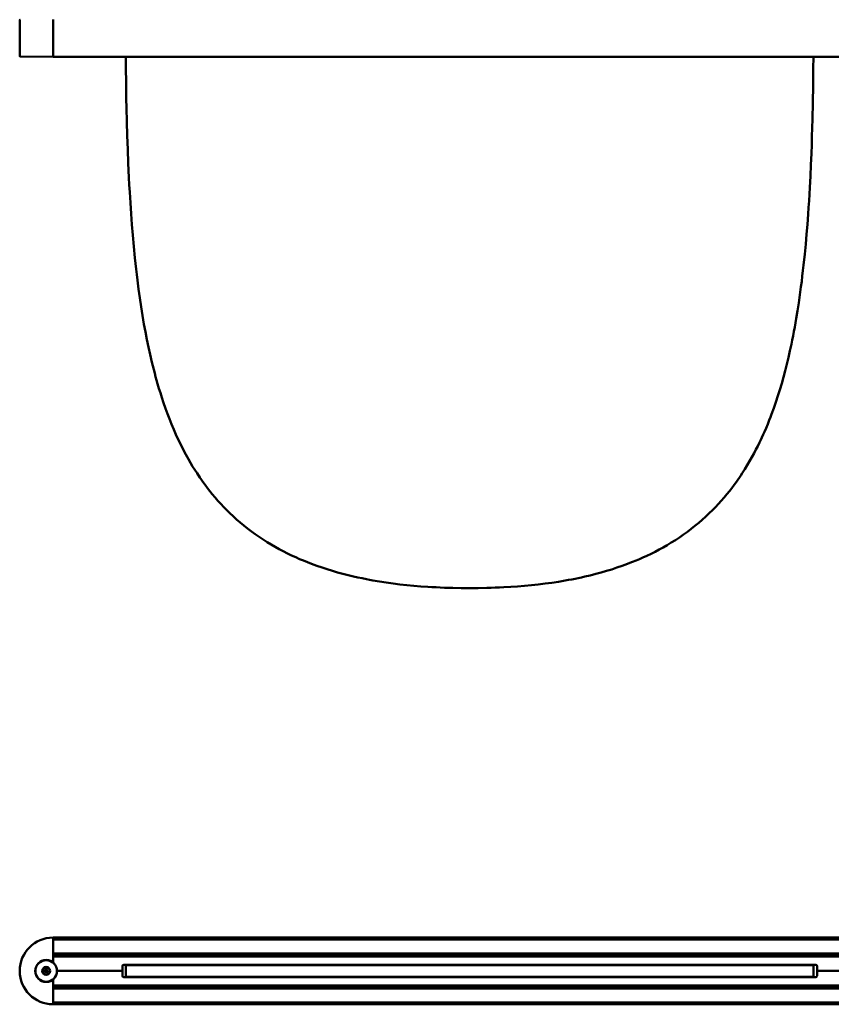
# Model space of a CAD drawing. Header units: millimetres. Extents: x 769 to 2336, y 1112 to 2601.
# Tile 1 of 7: x 769 to 1359, y 1117 to 1833. Entities that reach past the tile are written whole.
import ezdxf

# ---------------------------------------------------------------- set-up
doc = ezdxf.new("R2010")
doc.units = ezdxf.units.MM
doc.header["$LTSCALE"] = 10
doc.layers.add('Visibile (ISO)', color=7, linetype='Continuous', lineweight=50)

msp = doc.modelspace()

# ---------------------------------------------------------------- linework, layer by layer
at = {"layer": 'Visibile (ISO)'}
for p, q in [((768.68, 1833.25), (768.68, 1806.97)), ((792.93, 1806.71), (792.93, 1833.51)), ((792.93, 1833.46), (792.93, 1806.76)), ((792.93, 1806.51), (768.93, 1806.72)), ((792.93, 1806.71), (792.93, 1806.51)), ((1802.93, 1806.51), (792.93, 1806.51)), ((845.86, 1806.51), (845.93, 1796.47)), ((1345.72, 1797.81), (1345.78, 1806.51)), ((1345.58, 1785.55), (1345.72, 1797.81)), ((845.93, 1796.47), (846, 1789.5)), ((846, 1789.5), (846.1, 1782.55)), ((1345.38, 1773.34), (1345.58, 1785.55)), ((846.1, 1782.55), (846.21, 1775.95)), ((846.21, 1775.95), (846.34, 1769.37)), ((846.34, 1769.37), (846.58, 1759.27)), ((1345.11, 1761.18), (1345.38, 1773.34)), ((846.58, 1759.27), (846.86, 1749.21)), ((1344.75, 1748.57), (1344.94, 1754.87)), ((1344.94, 1754.87), (1345.11, 1761.18)), ((846.86, 1749.21), (847.21, 1739.2)), ((1344.54, 1742.38), (1344.75, 1748.57)), ((1344.32, 1736.21), (1344.54, 1742.38)), ((847.21, 1739.2), (847.61, 1729.22)), ((1343.97, 1727.94), (1344.32, 1736.21)), ((847.61, 1729.22), (848.1, 1718.63)), ((1343.59, 1719.7), (1343.97, 1727.94)), ((848.1, 1718.63), (848.38, 1713.35)), ((1343.16, 1711.5), (1343.59, 1719.7)), ((848.38, 1713.35), (848.67, 1708.08)), ((1342.58, 1701.69), (1343.16, 1711.5)), ((848.67, 1708.08), (849.15, 1700.22)), ((849.15, 1700.22), (849.68, 1692.38)), ((1342.26, 1696.81), (1342.58, 1701.69)), ((849.68, 1692.38), (850.26, 1684.57)), ((1341.39, 1684.66), (1341.93, 1691.94)), ((1341.93, 1691.94), (1342.26, 1696.81)), ((850.26, 1684.57), (850.89, 1676.81)), ((1340.8, 1677.41), (1341.39, 1684.66)), ((850.89, 1676.81), (851.63, 1668.55)), ((1340.16, 1670.19), (1340.8, 1677.41)), ((851.63, 1668.55), (852.44, 1660.33)), ((1339.47, 1663.01), (1340.16, 1670.19)), ((1338.64, 1655.06), (1339.47, 1663.01)), ((852.44, 1660.33), (852.87, 1656.22)), ((852.87, 1656.22), (853.33, 1652.11)), ((1338.19, 1651.06), (1338.64, 1655.06)), ((853.33, 1652.11), (853.8, 1648.07)), ((853.8, 1648.07), (854.29, 1644.04)), ((1337.25, 1643.19), (1337.72, 1647.06)), ((1337.72, 1647.06), (1338.19, 1651.06)), ((854.29, 1644.04), (855.12, 1637.58)), ((1336.75, 1639.32), (1337.25, 1643.19)), ((855.12, 1637.58), (856.01, 1631.16)), ((1335.12, 1627.65), (1335.96, 1633.47)), ((1335.96, 1633.47), (1336.75, 1639.32)), ((856.01, 1631.16), (856.96, 1624.77)), ((1334.23, 1621.86), (1335.12, 1627.65)), ((856.96, 1624.77), (857.97, 1618.42)), ((857.97, 1618.42), (859.05, 1612.11)), ((1333.28, 1616.11), (1334.23, 1621.86)), ((859.05, 1612.11), (860.07, 1606.52)), ((1332.19, 1609.88), (1333.28, 1616.11)), ((860.07, 1606.52), (861.16, 1600.96)), ((1331, 1603.55), (1331.6, 1606.71)), ((1331.6, 1606.71), (1332.19, 1609.88)), ((861.16, 1600.96), (862.3, 1595.44)), ((1328.74, 1592.66), (1329.78, 1597.54)), ((1329.78, 1597.54), (1330.4, 1600.54)), ((1330.4, 1600.54), (1331, 1603.55)), ((862.3, 1595.44), (863.51, 1589.96)), ((863.51, 1589.96), (864.78, 1584.52)), ((1327.64, 1587.81), (1328.74, 1592.66)), ((864.78, 1584.52), (865.45, 1581.78)), ((1325.28, 1578.21), (1326.49, 1582.99)), ((1326.49, 1582.99), (1327.64, 1587.81)), ((865.45, 1581.78), (866.14, 1579.04)), ((866.14, 1579.04), (866.83, 1576.4)), ((866.83, 1576.4), (867.54, 1573.78)), ((1324.02, 1573.46), (1325.28, 1578.21)), ((867.54, 1573.78), (868.24, 1571.24)), ((868.24, 1571.24), (868.96, 1568.71)), ((868.96, 1568.71), (869.95, 1565.35)), ((1321.39, 1564.34), (1322.73, 1568.88)), ((1322.73, 1568.88), (1324.02, 1573.46)), ((869.95, 1565.35), (870.97, 1562.02)), ((870.97, 1562.02), (872.02, 1558.7)), ((1319.98, 1559.83), (1321.39, 1564.34)), ((872.02, 1558.7), (873.33, 1554.76)), ((873.33, 1554.76), (874.69, 1550.84)), ((1316.98, 1550.95), (1318.51, 1555.37)), ((1318.51, 1555.37), (1319.98, 1559.83)), ((874.69, 1550.84), (876.11, 1546.97)), ((876.11, 1546.97), (877.57, 1543.12)), ((1315.39, 1546.57), (1316.98, 1550.95)), ((877.57, 1543.12), (879.09, 1539.32)), ((1312.57, 1539.38), (1313.72, 1542.24)), ((1313.72, 1542.24), (1314.56, 1544.4)), ((1314.56, 1544.4), (1315.39, 1546.57)), ((879.09, 1539.32), (880.67, 1535.55)), ((880.67, 1535.55), (882.31, 1531.82)), ((1309.29, 1531.74), (1310.18, 1533.73)), ((1310.18, 1533.73), (1311.39, 1536.55)), ((1311.39, 1536.55), (1312.57, 1539.38)), ((882.31, 1531.82), (884, 1528.13)), ((884, 1528.13), (885.76, 1524.49)), ((1305.31, 1523.34), (1306.58, 1525.91)), ((1306.58, 1525.91), (1307.49, 1527.83)), ((1307.49, 1527.83), (1308.39, 1529.76)), ((1308.39, 1529.76), (1309.29, 1531.74)), ((885.76, 1524.49), (887.57, 1520.89)), ((887.57, 1520.89), (889.45, 1517.34)), ((1301.07, 1515.29), (1302.7, 1518.28)), ((1302.7, 1518.28), (1304.02, 1520.8)), ((1304.02, 1520.8), (1305.31, 1523.34)), ((889.45, 1517.34), (890.41, 1515.58)), ((890.41, 1515.58), (891.39, 1513.83)), ((891.39, 1513.83), (892.89, 1511.24)), ((892.89, 1511.24), (894.43, 1508.67)), ((1297.66, 1509.42), (1299.39, 1512.34)), ((1299.39, 1512.34), (1301.07, 1515.29)), ((894.43, 1508.67), (896, 1506.13)), ((896, 1506.13), (897.61, 1503.62)), ((1293.02, 1502.09), (1294.07, 1503.69)), ((1294.07, 1503.69), (1295.89, 1506.53)), ((1295.89, 1506.53), (1297.66, 1509.42)), ((897.61, 1503.62), (899.71, 1500.48)), ((899.71, 1500.48), (900.78, 1498.93)), ((900.78, 1498.93), (901.87, 1497.4)), ((901.87, 1497.4), (903.53, 1495.12)), ((1288.12, 1495.13), (1289.79, 1497.43)), ((1289.79, 1497.43), (1290.88, 1498.96)), ((1290.88, 1498.96), (1291.95, 1500.51)), ((1291.95, 1500.51), (1293.02, 1502.09)), ((903.53, 1495.12), (905.22, 1492.87)), ((905.22, 1492.87), (906.95, 1490.65)), ((906.95, 1490.65), (908.72, 1488.46)), ((1282.9, 1488.43), (1284.68, 1490.63)), ((1284.68, 1490.63), (1286.42, 1492.87)), ((1286.42, 1492.87), (1288.12, 1495.13)), ((908.72, 1488.46), (910.72, 1486.06)), ((910.72, 1486.06), (912.77, 1483.7)), ((912.77, 1483.7), (914.87, 1481.38)), ((1276.71, 1481.31), (1278.81, 1483.64)), ((1278.81, 1483.64), (1280.88, 1486.02)), ((1280.88, 1486.02), (1282.9, 1488.43)), ((914.87, 1481.38), (917.01, 1479.1)), ((917.01, 1479.1), (919.19, 1476.87)), ((919.19, 1476.87), (921.42, 1474.67)), ((1270.1, 1474.56), (1272.35, 1476.77)), ((1272.35, 1476.77), (1274.55, 1479.02)), ((1274.55, 1479.02), (1276.71, 1481.31)), ((921.42, 1474.67), (923.9, 1472.33)), ((923.9, 1472.33), (926.44, 1470.03)), ((926.44, 1470.03), (929.03, 1467.79)), ((1262.36, 1467.58), (1265, 1469.85)), ((1265, 1469.85), (1267.58, 1472.18)), ((1267.58, 1472.18), (1270.1, 1474.56)), ((929.03, 1467.79), (931.67, 1465.59)), ((931.67, 1465.59), (934.36, 1463.45)), ((934.36, 1463.45), (937.11, 1461.37)), ((937.11, 1461.37), (939.91, 1459.33)), ((1251.29, 1459.02), (1254.14, 1461.08)), ((1254.14, 1461.08), (1256.93, 1463.19)), ((1256.93, 1463.19), (1259.68, 1465.36)), ((1259.68, 1465.36), (1262.36, 1467.58)), ((939.91, 1459.33), (942.76, 1457.36)), ((942.76, 1457.36), (945.66, 1455.43)), ((945.66, 1455.43), (948.6, 1453.56)), ((948.6, 1453.56), (951.6, 1451.75)), ((1242.44, 1453.19), (1245.44, 1455.08)), ((1245.44, 1455.08), (1248.39, 1457.02)), ((1248.39, 1457.02), (1251.29, 1459.02)), ((951.6, 1451.75), (954.47, 1450.08)), ((954.47, 1450.08), (957.38, 1448.47)), ((957.38, 1448.47), (960.34, 1446.91)), ((960.34, 1446.91), (963.33, 1445.39)), ((1227.78, 1445.13), (1230.74, 1446.62)), ((1230.74, 1446.62), (1233.66, 1448.15)), ((1233.66, 1448.15), (1236.54, 1449.73)), ((1236.54, 1449.73), (1239.38, 1451.36)), ((1239.38, 1451.36), (1242.44, 1453.19)), ((963.33, 1445.39), (966.36, 1443.93)), ((966.36, 1443.93), (969.44, 1442.51)), ((969.44, 1442.51), (972.23, 1441.28)), ((972.23, 1441.28), (975.06, 1440.08)), ((975.06, 1440.08), (977.92, 1438.93)), ((1214.3, 1439.16), (1216.81, 1440.18)), ((1216.81, 1440.18), (1219.28, 1441.23)), ((1219.28, 1441.23), (1221.74, 1442.31)), ((1221.74, 1442.31), (1224.78, 1443.7)), ((1224.78, 1443.7), (1227.78, 1445.13)), ((977.92, 1438.93), (980.8, 1437.81)), ((980.8, 1437.81), (982.74, 1437.09)), ((982.74, 1437.09), (984.69, 1436.38)), ((984.69, 1436.38), (988.63, 1435.02)), ((988.63, 1435.02), (992.32, 1433.82)), ((992.32, 1433.82), (996.05, 1432.67)), ((996.05, 1432.67), (999.81, 1431.58)), ((1191.4, 1431.46), (1195.28, 1432.58)), ((1195.28, 1432.58), (1199.11, 1433.75)), ((1199.11, 1433.75), (1202.91, 1434.99)), ((1202.91, 1434.99), (1206.66, 1436.28)), ((1206.66, 1436.28), (1210.51, 1437.69)), ((1210.51, 1437.69), (1212.41, 1438.41)), ((1212.41, 1438.41), (1214.3, 1439.16)), ((999.81, 1431.58), (1003.61, 1430.55)), ((1003.61, 1430.55), (1007.45, 1429.57)), ((1007.45, 1429.57), (1011.32, 1428.65)), ((1011.32, 1428.65), (1014.44, 1427.94)), ((1014.44, 1427.94), (1017.58, 1427.28)), ((1017.58, 1427.28), (1020.74, 1426.64)), ((1020.74, 1426.64), (1023.12, 1426.19)), ((1023.12, 1426.19), (1025.52, 1425.75)), ((1025.52, 1425.75), (1030.33, 1424.93)), ((1030.33, 1424.93), (1035.24, 1424.17)), ((1160.48, 1424.8), (1165.31, 1425.61)), ((1165.31, 1425.61), (1167.71, 1426.04)), ((1167.71, 1426.04), (1170.1, 1426.49)), ((1170.1, 1426.49), (1172.48, 1426.95)), ((1172.48, 1426.95), (1174.84, 1427.44)), ((1174.84, 1427.44), (1177.2, 1427.94)), ((1177.2, 1427.94), (1179.54, 1428.47)), ((1179.54, 1428.47), (1183.53, 1429.41)), ((1183.53, 1429.41), (1187.48, 1430.41)), ((1187.48, 1430.41), (1191.4, 1431.46)), ((1035.24, 1424.17), (1040.19, 1423.48)), ((1040.19, 1423.48), (1045.18, 1422.86)), ((1045.18, 1422.86), (1050.2, 1422.31)), ((1050.2, 1422.31), (1055.26, 1421.83)), ((1055.26, 1421.83), (1060.34, 1421.41)), ((1060.34, 1421.41), (1065.46, 1421.05)), ((1065.46, 1421.05), (1068.44, 1420.87)), ((1068.44, 1420.87), (1071.43, 1420.71)), ((1071.43, 1420.71), (1074.46, 1420.56)), ((1074.46, 1420.56), (1077.5, 1420.44)), ((1077.5, 1420.44), (1083.58, 1420.26)), ((1083.58, 1420.26), (1089.68, 1420.15)), ((1089.68, 1420.15), (1095.82, 1420.11)), ((1095.82, 1420.11), (1102.06, 1420.15)), ((1102.06, 1420.15), (1108.27, 1420.26)), ((1108.27, 1420.26), (1111.39, 1420.35)), ((1111.39, 1420.35), (1114.49, 1420.45)), ((1114.49, 1420.45), (1117.55, 1420.58)), ((1117.55, 1420.58), (1120.6, 1420.72)), ((1120.6, 1420.72), (1125.69, 1421.01)), ((1125.69, 1421.01), (1130.75, 1421.36)), ((1130.75, 1421.36), (1135.79, 1421.78)), ((1135.79, 1421.78), (1140.79, 1422.25)), ((1140.79, 1422.25), (1145.77, 1422.79)), ((1145.77, 1422.79), (1150.71, 1423.39)), ((1150.71, 1423.39), (1155.61, 1424.06)), ((1155.61, 1424.06), (1160.48, 1424.8)), ((792.93, 1165.95), (792.93, 1165.75)), ((792.93, 1165.95), (1533.43, 1165.95)), ((792.93, 1165.75), (792.93, 1164.76)), ((792.93, 1147.95), (792.93, 1165.7)), ((1533.43, 1164.56), (792.93, 1164.56)), ((792.93, 1154.35), (1533.43, 1154.35)), ((792.93, 1154.15), (792.93, 1152.89)), ((1533.43, 1152.69), (792.93, 1152.69)), ((802.73, 1152.37), (792.93, 1152.45)), ((793.93, 1152.21), (1533.43, 1152.21)), ((980.82, 1146.15), (844.09, 1146.15)), ((1347.43, 1146.21), (844.43, 1146.21)), ((845.91, 1145.95), (845.84, 1145.95)), ((845.84, 1145.95), (845.84, 1145.95)), ((845.84, 1145.95), (845.84, 1137.45)), ((846.05, 1145.95), (845.91, 1145.95)), ((846.26, 1145.95), (846.05, 1145.95)), ((846.53, 1145.95), (846.26, 1145.95)), ((846.69, 1145.95), (846.53, 1145.95)), ((846.88, 1145.95), (846.69, 1145.95)), ((847.09, 1145.95), (846.88, 1145.95)), ((847.32, 1145.95), (847.09, 1145.95)), ((847.66, 1145.95), (847.32, 1145.95)), ((848.05, 1145.95), (847.66, 1145.95)), ((848.48, 1145.95), (848.05, 1145.95)), ((849.06, 1145.95), (848.48, 1145.95)), ((849.37, 1145.95), (849.06, 1145.95)), ((849.71, 1145.95), (849.37, 1145.95)), ((850.25, 1145.95), (849.71, 1145.95)), ((850.84, 1145.95), (850.25, 1145.95)), ((851.47, 1145.95), (850.84, 1145.95)), ((852.16, 1145.95), (851.47, 1145.95)), ((853, 1145.95), (852.16, 1145.95)), ((853.45, 1145.95), (853, 1145.95)), ((853.91, 1145.95), (853.45, 1145.95)), ((854.39, 1145.95), (853.91, 1145.95)), ((854.89, 1145.95), (854.39, 1145.95)), ((855.68, 1145.95), (854.89, 1145.95)), ((856.52, 1145.95), (855.68, 1145.95)), ((857.41, 1145.95), (856.52, 1145.95)), ((858.36, 1145.95), (857.41, 1145.95)), ((859.45, 1145.95), (858.36, 1145.95)), ((860.04, 1145.95), (859.45, 1145.95)), ((860.64, 1145.95), (860.04, 1145.95)), ((861.24, 1145.95), (860.64, 1145.95)), ((861.85, 1145.95), (861.24, 1145.95)), ((862.9, 1145.95), (861.85, 1145.95)), ((864, 1145.95), (862.9, 1145.95)), ((865.15, 1145.95), (864, 1145.95)), ((866.36, 1145.95), (865.15, 1145.95)), ((867.62, 1145.95), (866.36, 1145.95)), ((868.91, 1145.95), (867.62, 1145.95)), ((870.25, 1145.95), (868.91, 1145.95)), ((871.65, 1145.95), (870.25, 1145.95)), ((873.12, 1145.95), (871.65, 1145.95)), ((874.65, 1145.95), (873.12, 1145.95)), ((876.25, 1145.95), (874.65, 1145.95)), ((877.07, 1145.95), (876.25, 1145.95)), ((877.91, 1145.95), (877.07, 1145.95)), ((879.06, 1145.95), (877.91, 1145.95)), ((880.24, 1145.95), (879.06, 1145.95)), ((881.46, 1145.95), (880.24, 1145.95)), ((882.34, 1145.95), (881.46, 1145.95)), ((883.24, 1145.95), (882.34, 1145.95)), ((884.14, 1145.95), (883.24, 1145.95)), ((885.06, 1145.95), (884.14, 1145.95)), ((886.32, 1145.95), (885.06, 1145.95)), ((887.61, 1145.95), (886.32, 1145.95)), ((888.94, 1145.95), (887.61, 1145.95)), ((890.57, 1145.95), (888.94, 1145.95)), ((892.25, 1145.95), (890.57, 1145.95)), ((893.97, 1145.95), (892.25, 1145.95)), ((895.74, 1145.95), (893.97, 1145.95)), ((897.57, 1145.95), (895.74, 1145.95)), ((898.62, 1145.95), (897.57, 1145.95)), ((899.69, 1145.95), (898.62, 1145.95)), ((900.76, 1145.95), (899.69, 1145.95)), ((901.84, 1145.95), (900.76, 1145.95)), ((903.51, 1145.95), (901.84, 1145.95)), ((905.22, 1145.95), (903.51, 1145.95)), ((906.96, 1145.95), (905.22, 1145.95)), ((908.74, 1145.95), (906.96, 1145.95)), ((910.76, 1145.95), (908.74, 1145.95)), ((912.82, 1145.95), (910.76, 1145.95)), ((914.93, 1145.95), (912.82, 1145.95)), ((917.09, 1145.95), (914.93, 1145.95)), ((919.29, 1145.95), (917.09, 1145.95)), ((921.53, 1145.95), (919.29, 1145.95)), ((924.06, 1145.95), (921.53, 1145.95)), ((926.64, 1145.95), (924.06, 1145.95)), ((929.27, 1145.95), (926.64, 1145.95)), ((931.96, 1145.95), (929.27, 1145.95)), ((934.7, 1145.95), (931.96, 1145.95)), ((937.5, 1145.95), (934.7, 1145.95)), ((940.35, 1145.95), (937.5, 1145.95)), ((943.25, 1145.95), (940.35, 1145.95)), ((946.2, 1145.95), (943.25, 1145.95)), ((949.2, 1145.95), (946.2, 1145.95)), ((952.25, 1145.95), (949.2, 1145.95)), ((955.09, 1145.95), (952.25, 1145.95)), ((957.97, 1145.95), (955.09, 1145.95)), ((960.9, 1145.95), (957.97, 1145.95)), ((959.32, 1152.45), (1034.79, 1152.45)), ((978.82, 1146.2), (959.32, 1146.2)), ((963.86, 1145.95), (960.9, 1145.95)), ((966.86, 1145.95), (963.86, 1145.95)), ((969.89, 1145.95), (966.86, 1145.95)), ((972.35, 1145.95), (969.89, 1145.95)), ((974.83, 1145.95), (972.35, 1145.95)), ((977.33, 1145.95), (974.83, 1145.95)), ((979.22, 1145.95), (977.33, 1145.95)), ((981.13, 1145.95), (979.22, 1145.95)), ((980.82, 1146.21), (980.82, 1145.95)), ((984.97, 1145.95), (981.13, 1145.95)), ((988.73, 1145.95), (984.97, 1145.95)), ((992.52, 1145.95), (988.73, 1145.95)), ((996.36, 1145.95), (992.52, 1145.95)), ((1000.24, 1145.95), (996.36, 1145.95)), ((1004.15, 1145.95), (1000.24, 1145.95)), ((1008.11, 1145.95), (1004.15, 1145.95)), ((1012.1, 1145.95), (1008.11, 1145.95)), ((1014.44, 1145.95), (1012.1, 1145.95)), ((1016.79, 1145.95), (1014.44, 1145.95)), ((1019.16, 1145.95), (1016.79, 1145.95)), ((1021.54, 1145.95), (1019.16, 1145.95)), ((1023.93, 1145.95), (1021.54, 1145.95)), ((1026.33, 1145.95), (1023.93, 1145.95)), ((1031.15, 1145.95), (1026.33, 1145.95)), ((1036.02, 1145.95), (1031.15, 1145.95)), ((1034.79, 1152.45), (1034.57, 1152.23)), ((1037.07, 1152.23), (1034.57, 1152.23)), ((1034.57, 1152.21), (1034.57, 1152.23)), ((1034.79, 1152.45), (1036.84, 1152.45)), ((1040.93, 1145.95), (1036.02, 1145.95)), ((1036.84, 1152.45), (1154.79, 1152.45)), ((1036.84, 1152.45), (1037.07, 1152.23)), ((1037.07, 1152.21), (1037.07, 1152.23)), ((1045.87, 1145.95), (1040.93, 1145.95)), ((1050.84, 1145.95), (1045.87, 1145.95)), ((1055.85, 1145.95), (1050.84, 1145.95)), ((1060.88, 1145.95), (1055.85, 1145.95)), ((1065.95, 1145.95), (1060.88, 1145.95)), ((1071.04, 1145.95), (1065.95, 1145.95)), ((1074.09, 1145.95), (1071.04, 1145.95)), ((1077.15, 1145.95), (1074.09, 1145.95)), ((1080.25, 1145.95), (1077.15, 1145.95)), ((1083.36, 1145.95), (1080.25, 1145.95)), ((1089.57, 1145.95), (1083.36, 1145.95)), ((1095.81, 1145.95), (1089.57, 1145.95)), ((1101.95, 1145.95), (1095.81, 1145.95)), ((1108.06, 1145.95), (1101.95, 1145.95)), ((1114.13, 1145.95), (1108.06, 1145.95)), ((1117.17, 1145.95), (1114.13, 1145.95)), ((1120.21, 1145.95), (1117.17, 1145.95)), ((1123.2, 1145.95), (1120.21, 1145.95)), ((1126.18, 1145.95), (1123.2, 1145.95)), ((1131.29, 1145.95), (1126.18, 1145.95)), ((1136.38, 1145.95), (1131.29, 1145.95)), ((1141.43, 1145.95), (1136.38, 1145.95)), ((1146.45, 1145.95), (1141.43, 1145.95)), ((1151.44, 1145.95), (1146.45, 1145.95)), ((1156.39, 1145.95), (1151.44, 1145.95)), ((1154.79, 1152.45), (1154.57, 1152.23)), ((1157.07, 1152.23), (1154.57, 1152.23)), ((1154.57, 1152.21), (1154.57, 1152.23)), ((1154.79, 1152.45), (1156.84, 1152.45)), ((1161.3, 1145.95), (1156.39, 1145.95)), ((1156.84, 1152.45), (1232.32, 1152.45)), ((1156.84, 1152.45), (1157.07, 1152.23)), ((1157.07, 1152.21), (1157.07, 1152.23)), ((1166.12, 1145.95), (1161.3, 1145.95)), ((1168.51, 1145.95), (1166.12, 1145.95)), ((1170.9, 1145.95), (1168.51, 1145.95)), ((1174.06, 1145.95), (1170.9, 1145.95)), ((1177.2, 1145.95), (1174.06, 1145.95)), ((1180.32, 1145.95), (1177.2, 1145.95)), ((1184.19, 1145.95), (1180.32, 1145.95)), ((1188.02, 1145.95), (1184.19, 1145.95)), ((1191.82, 1145.95), (1188.02, 1145.95)), ((1195.59, 1145.95), (1191.82, 1145.95)), ((1199.32, 1145.95), (1195.59, 1145.95)), ((1203.01, 1145.95), (1199.32, 1145.95)), ((1206.94, 1145.95), (1203.01, 1145.95)), ((1208.9, 1145.95), (1206.94, 1145.95)), ((1210.83, 1145.95), (1208.9, 1145.95)), ((1210.82, 1145.95), (1210.82, 1146.21)), ((1347.77, 1146.15), (1210.82, 1146.15)), ((1213.72, 1145.95), (1210.83, 1145.95)), ((1232.32, 1146.2), (1212.82, 1146.2)), ((1216.58, 1145.95), (1213.72, 1145.95)), ((1219.4, 1145.95), (1216.58, 1145.95)), ((1222.2, 1145.95), (1219.4, 1145.95)), ((1225.27, 1145.95), (1222.2, 1145.95)), ((1228.3, 1145.95), (1225.27, 1145.95)), ((1231.3, 1145.95), (1228.3, 1145.95)), ((1234.25, 1145.95), (1231.3, 1145.95)), ((1237.16, 1145.95), (1234.25, 1145.95)), ((1240.03, 1145.95), (1237.16, 1145.95)), ((1243.03, 1145.95), (1240.03, 1145.95)), ((1245.98, 1145.95), (1243.03, 1145.95)), ((1248.88, 1145.95), (1245.98, 1145.95)), ((1251.73, 1145.95), (1248.88, 1145.95)), ((1254.53, 1145.95), (1251.73, 1145.95)), ((1257.27, 1145.95), (1254.53, 1145.95)), ((1259.97, 1145.95), (1257.27, 1145.95)), ((1262.61, 1145.95), (1259.97, 1145.95)), ((1265.2, 1145.95), (1262.61, 1145.95)), ((1267.73, 1145.95), (1265.2, 1145.95)), ((1270.21, 1145.95), (1267.73, 1145.95)), ((1272.44, 1145.95), (1270.21, 1145.95)), ((1274.63, 1145.95), (1272.44, 1145.95)), ((1276.77, 1145.95), (1274.63, 1145.95)), ((1278.86, 1145.95), (1276.77, 1145.95)), ((1280.91, 1145.95), (1278.86, 1145.95)), ((1282.92, 1145.95), (1280.91, 1145.95)), ((1284.68, 1145.95), (1282.92, 1145.95)), ((1286.41, 1145.95), (1284.68, 1145.95)), ((1288.11, 1145.95), (1286.41, 1145.95)), ((1289.77, 1145.95), (1288.11, 1145.95)), ((1290.85, 1145.95), (1289.77, 1145.95)), ((1291.93, 1145.95), (1290.85, 1145.95)), ((1294.02, 1145.95), (1291.93, 1145.95)), ((1295.63, 1145.95), (1294.02, 1145.95)), ((1297.21, 1145.95), (1295.63, 1145.95)), ((1298.74, 1145.95), (1297.21, 1145.95)), ((1300.24, 1145.95), (1298.74, 1145.95)), ((1301.22, 1145.95), (1300.24, 1145.95)), ((1302.19, 1145.95), (1301.22, 1145.95)), ((1304.06, 1145.95), (1302.19, 1145.95)), ((1305.88, 1145.95), (1304.06, 1145.95)), ((1307.63, 1145.95), (1305.88, 1145.95)), ((1309.33, 1145.95), (1307.63, 1145.95)), ((1310.96, 1145.95), (1309.33, 1145.95)), ((1312.54, 1145.95), (1310.96, 1145.95)), ((1314.06, 1145.95), (1312.54, 1145.95)), ((1315.53, 1145.95), (1314.06, 1145.95)), ((1316.94, 1145.95), (1315.53, 1145.95)), ((1318.3, 1145.95), (1316.94, 1145.95)), ((1319.61, 1145.95), (1318.3, 1145.95)), ((1320.67, 1145.95), (1319.61, 1145.95)), ((1321.69, 1145.95), (1320.67, 1145.95)), ((1322.68, 1145.95), (1321.69, 1145.95)), ((1323.4, 1145.95), (1322.68, 1145.95)), ((1324.1, 1145.95), (1323.4, 1145.95)), ((1324.81, 1145.95), (1324.1, 1145.95)), ((1325.49, 1145.95), (1324.81, 1145.95)), ((1326.18, 1145.95), (1325.49, 1145.95)), ((1326.86, 1145.95), (1326.18, 1145.95)), ((1328.13, 1145.95), (1326.86, 1145.95)), ((1329.34, 1145.95), (1328.13, 1145.95)), ((1330.48, 1145.95), (1329.34, 1145.95)), ((1331.56, 1145.95), (1330.48, 1145.95)), ((1332.58, 1145.95), (1331.56, 1145.95)), ((1333.66, 1145.95), (1332.58, 1145.95)), ((1334.68, 1145.95), (1333.66, 1145.95)), ((1335.63, 1145.95), (1334.68, 1145.95)), ((1336.52, 1145.95), (1335.63, 1145.95)), ((1337.35, 1145.95), (1336.52, 1145.95)), ((1337.84, 1145.95), (1337.35, 1145.95)), ((1338.31, 1145.95), (1337.84, 1145.95)), ((1338.76, 1145.95), (1338.31, 1145.95)), ((1339.2, 1145.95), (1338.76, 1145.95)), ((1340.01, 1145.95), (1339.2, 1145.95)), ((1340.75, 1145.95), (1340.01, 1145.95)), ((1341.38, 1145.95), (1340.75, 1145.95)), ((1341.96, 1145.95), (1341.38, 1145.95)), ((1342.48, 1145.95), (1341.96, 1145.95)), ((1342.96, 1145.95), (1342.48, 1145.95)), ((1343.26, 1145.95), (1342.96, 1145.95)), ((1343.53, 1145.95), (1343.26, 1145.95)), ((1344.03, 1145.95), (1343.53, 1145.95)), ((1344.43, 1145.95), (1344.03, 1145.95)), ((1344.77, 1145.95), (1344.43, 1145.95)), ((1345.06, 1145.95), (1344.77, 1145.95)), ((1345.3, 1145.95), (1345.06, 1145.95)), ((1345.43, 1145.95), (1345.3, 1145.95)), ((1345.54, 1145.95), (1345.43, 1145.95)), ((1345.63, 1145.95), (1345.54, 1145.95)), ((1345.71, 1145.95), (1345.63, 1145.95)), ((1345.8, 1145.95), (1345.71, 1145.95)), ((1345.8, 1145.95), (1345.8, 1137.45)), ((1345.8, 1145.95), (1345.8, 1145.95)), ((843.43, 1141.71), (795.93, 1141.71)), ((843.43, 1141.71), (795.93, 1141.71)), ((843.43, 1145.21), (843.43, 1141.71)), ((843.43, 1138.21), (843.43, 1141.71)), ((1348.43, 1141.71), (1348.43, 1145.21)), ((1348.43, 1141.71), (1348.43, 1138.21)), ((1387.43, 1141.71), (1348.43, 1141.71)), ((1387.43, 1141.71), (1348.43, 1141.71)), ((792.93, 1117.7), (792.93, 1135.46)), ((844.15, 1137.25), (980.82, 1137.25)), ((1347.43, 1137.21), (844.43, 1137.21)), ((845.91, 1137.45), (845.84, 1137.45)), ((845.84, 1137.45), (845.84, 1137.45)), ((846.05, 1137.45), (845.91, 1137.45)), ((846.26, 1137.45), (846.05, 1137.45)), ((846.53, 1137.45), (846.26, 1137.45)), ((846.69, 1137.45), (846.53, 1137.45)), ((846.88, 1137.45), (846.69, 1137.45)), ((847.09, 1137.45), (846.88, 1137.45)), ((847.32, 1137.45), (847.09, 1137.45)), ((847.66, 1137.45), (847.32, 1137.45)), ((848.05, 1137.45), (847.66, 1137.45)), ((848.48, 1137.45), (848.05, 1137.45)), ((849.06, 1137.45), (848.48, 1137.45)), ((849.37, 1137.45), (849.06, 1137.45)), ((849.71, 1137.45), (849.37, 1137.45)), ((850.25, 1137.45), (849.71, 1137.45)), ((850.84, 1137.45), (850.25, 1137.45)), ((851.47, 1137.45), (850.84, 1137.45)), ((852.16, 1137.45), (851.47, 1137.45)), ((853, 1137.45), (852.16, 1137.45)), ((853.45, 1137.45), (853, 1137.45)), ((853.91, 1137.45), (853.45, 1137.45)), ((854.39, 1137.45), (853.91, 1137.45)), ((854.89, 1137.45), (854.39, 1137.45)), ((855.68, 1137.45), (854.89, 1137.45)), ((856.52, 1137.45), (855.68, 1137.45)), ((857.41, 1137.45), (856.52, 1137.45)), ((858.36, 1137.45), (857.41, 1137.45)), ((859.45, 1137.45), (858.36, 1137.45)), ((860.04, 1137.45), (859.45, 1137.45)), ((860.64, 1137.45), (860.04, 1137.45)), ((861.24, 1137.45), (860.64, 1137.45)), ((861.85, 1137.45), (861.24, 1137.45)), ((862.9, 1137.45), (861.85, 1137.45)), ((864, 1137.45), (862.9, 1137.45)), ((865.15, 1137.45), (864, 1137.45)), ((866.36, 1137.45), (865.15, 1137.45)), ((867.62, 1137.45), (866.36, 1137.45)), ((868.91, 1137.45), (867.62, 1137.45)), ((870.25, 1137.45), (868.91, 1137.45)), ((871.65, 1137.45), (870.25, 1137.45)), ((873.12, 1137.45), (871.65, 1137.45)), ((874.65, 1137.45), (873.12, 1137.45)), ((876.25, 1137.45), (874.65, 1137.45)), ((877.07, 1137.45), (876.25, 1137.45)), ((877.91, 1137.45), (877.07, 1137.45)), ((879.06, 1137.45), (877.91, 1137.45)), ((880.24, 1137.45), (879.06, 1137.45)), ((881.46, 1137.45), (880.24, 1137.45)), ((882.34, 1137.45), (881.46, 1137.45)), ((883.24, 1137.45), (882.34, 1137.45)), ((884.14, 1137.45), (883.24, 1137.45)), ((885.06, 1137.45), (884.14, 1137.45)), ((886.32, 1137.45), (885.06, 1137.45)), ((887.61, 1137.45), (886.32, 1137.45)), ((888.94, 1137.45), (887.61, 1137.45)), ((890.57, 1137.45), (888.94, 1137.45)), ((892.25, 1137.45), (890.57, 1137.45)), ((893.97, 1137.45), (892.25, 1137.45)), ((895.74, 1137.45), (893.97, 1137.45)), ((897.57, 1137.45), (895.74, 1137.45)), ((898.62, 1137.45), (897.57, 1137.45)), ((899.69, 1137.45), (898.62, 1137.45)), ((900.76, 1137.45), (899.69, 1137.45)), ((901.84, 1137.45), (900.76, 1137.45)), ((903.51, 1137.45), (901.84, 1137.45)), ((905.22, 1137.45), (903.51, 1137.45)), ((906.96, 1137.45), (905.22, 1137.45)), ((908.74, 1137.45), (906.96, 1137.45)), ((910.76, 1137.45), (908.74, 1137.45)), ((912.82, 1137.45), (910.76, 1137.45)), ((914.93, 1137.45), (912.82, 1137.45)), ((917.09, 1137.45), (914.93, 1137.45)), ((919.29, 1137.45), (917.09, 1137.45)), ((921.53, 1137.45), (919.29, 1137.45)), ((924.06, 1137.45), (921.53, 1137.45)), ((926.64, 1137.45), (924.06, 1137.45)), ((929.27, 1137.45), (926.64, 1137.45)), ((931.96, 1137.45), (929.27, 1137.45)), ((934.7, 1137.45), (931.96, 1137.45)), ((937.5, 1137.45), (934.7, 1137.45)), ((940.35, 1137.45), (937.5, 1137.45)), ((943.25, 1137.45), (940.35, 1137.45)), ((946.2, 1137.45), (943.25, 1137.45)), ((949.2, 1137.45), (946.2, 1137.45)), ((952.25, 1137.45), (949.2, 1137.45)), ((955.09, 1137.45), (952.25, 1137.45)), ((957.97, 1137.45), (955.09, 1137.45)), ((960.9, 1137.45), (957.97, 1137.45)), ((963.86, 1137.45), (960.9, 1137.45)), ((966.86, 1137.45), (963.86, 1137.45)), ((969.89, 1137.45), (966.86, 1137.45)), ((972.35, 1137.45), (969.89, 1137.45)), ((974.83, 1137.45), (972.35, 1137.45)), ((977.33, 1137.45), (974.83, 1137.45)), ((979.22, 1137.45), (977.33, 1137.45)), ((981.13, 1137.45), (979.22, 1137.45)), ((980.82, 1137.45), (980.82, 1137.21)), ((984.97, 1137.45), (981.13, 1137.45)), ((988.73, 1137.45), (984.97, 1137.45)), ((992.52, 1137.45), (988.73, 1137.45)), ((996.36, 1137.45), (992.52, 1137.45)), ((1000.24, 1137.45), (996.36, 1137.45)), ((1004.15, 1137.45), (1000.24, 1137.45)), ((1008.11, 1137.45), (1004.15, 1137.45)), ((1012.1, 1137.45), (1008.11, 1137.45)), ((1014.44, 1137.45), (1012.1, 1137.45)), ((1016.79, 1137.45), (1014.44, 1137.45)), ((1019.16, 1137.45), (1016.79, 1137.45)), ((1021.54, 1137.45), (1019.16, 1137.45)), ((1023.93, 1137.45), (1021.54, 1137.45)), ((1026.33, 1137.45), (1023.93, 1137.45)), ((1031.15, 1137.45), (1026.33, 1137.45)), ((1036.02, 1137.45), (1031.15, 1137.45)), ((1040.93, 1137.45), (1036.02, 1137.45)), ((1045.87, 1137.45), (1040.93, 1137.45)), ((1050.84, 1137.45), (1045.87, 1137.45)), ((1055.85, 1137.45), (1050.84, 1137.45)), ((1060.88, 1137.45), (1055.85, 1137.45)), ((1065.95, 1137.45), (1060.88, 1137.45)), ((1071.04, 1137.45), (1065.95, 1137.45)), ((1074.09, 1137.45), (1071.04, 1137.45)), ((1077.15, 1137.45), (1074.09, 1137.45)), ((1080.25, 1137.45), (1077.15, 1137.45)), ((1083.36, 1137.45), (1080.25, 1137.45)), ((1089.57, 1137.45), (1083.36, 1137.45)), ((1095.81, 1137.45), (1089.57, 1137.45)), ((1101.95, 1137.45), (1095.81, 1137.45)), ((1108.06, 1137.45), (1101.95, 1137.45)), ((1114.13, 1137.45), (1108.06, 1137.45)), ((1117.17, 1137.45), (1114.13, 1137.45)), ((1120.21, 1137.45), (1117.17, 1137.45)), ((1123.2, 1137.45), (1120.21, 1137.45)), ((1126.18, 1137.45), (1123.2, 1137.45)), ((1131.29, 1137.45), (1126.18, 1137.45)), ((1136.38, 1137.45), (1131.29, 1137.45)), ((1141.43, 1137.45), (1136.38, 1137.45)), ((1146.45, 1137.45), (1141.43, 1137.45)), ((1151.44, 1137.45), (1146.45, 1137.45)), ((1156.39, 1137.45), (1151.44, 1137.45)), ((1161.3, 1137.45), (1156.39, 1137.45)), ((1166.12, 1137.45), (1161.3, 1137.45)), ((1168.51, 1137.45), (1166.12, 1137.45)), ((1170.9, 1137.45), (1168.51, 1137.45)), ((1174.06, 1137.45), (1170.9, 1137.45)), ((1177.2, 1137.45), (1174.06, 1137.45)), ((1180.32, 1137.45), (1177.2, 1137.45)), ((1184.19, 1137.45), (1180.32, 1137.45)), ((1188.02, 1137.45), (1184.19, 1137.45)), ((1191.82, 1137.45), (1188.02, 1137.45)), ((1195.59, 1137.45), (1191.82, 1137.45)), ((1199.32, 1137.45), (1195.59, 1137.45)), ((1203.01, 1137.45), (1199.32, 1137.45)), ((1206.94, 1137.45), (1203.01, 1137.45)), ((1208.9, 1137.45), (1206.94, 1137.45)), ((1210.83, 1137.45), (1208.9, 1137.45)), ((1210.82, 1137.21), (1210.82, 1137.45)), ((1210.82, 1137.25), (1347.71, 1137.25)), ((1213.72, 1137.45), (1210.83, 1137.45)), ((1216.58, 1137.45), (1213.72, 1137.45)), ((1219.4, 1137.45), (1216.58, 1137.45)), ((1222.2, 1137.45), (1219.4, 1137.45)), ((1225.27, 1137.45), (1222.2, 1137.45)), ((1228.3, 1137.45), (1225.27, 1137.45)), ((1231.3, 1137.45), (1228.3, 1137.45)), ((1234.25, 1137.45), (1231.3, 1137.45)), ((1237.16, 1137.45), (1234.25, 1137.45)), ((1240.03, 1137.45), (1237.16, 1137.45)), ((1243.03, 1137.45), (1240.03, 1137.45)), ((1245.98, 1137.45), (1243.03, 1137.45)), ((1248.88, 1137.45), (1245.98, 1137.45)), ((1251.73, 1137.45), (1248.88, 1137.45)), ((1254.53, 1137.45), (1251.73, 1137.45)), ((1257.27, 1137.45), (1254.53, 1137.45)), ((1259.97, 1137.45), (1257.27, 1137.45)), ((1262.61, 1137.45), (1259.97, 1137.45)), ((1265.2, 1137.45), (1262.61, 1137.45)), ((1267.73, 1137.45), (1265.2, 1137.45)), ((1270.21, 1137.45), (1267.73, 1137.45)), ((1272.44, 1137.45), (1270.21, 1137.45)), ((1274.63, 1137.45), (1272.44, 1137.45)), ((1276.77, 1137.45), (1274.63, 1137.45)), ((1278.86, 1137.45), (1276.77, 1137.45)), ((1280.91, 1137.45), (1278.86, 1137.45)), ((1282.92, 1137.45), (1280.91, 1137.45)), ((1284.68, 1137.45), (1282.92, 1137.45)), ((1286.41, 1137.45), (1284.68, 1137.45)), ((1288.11, 1137.45), (1286.41, 1137.45)), ((1289.77, 1137.45), (1288.11, 1137.45)), ((1290.85, 1137.45), (1289.77, 1137.45)), ((1291.93, 1137.45), (1290.85, 1137.45)), ((1294.02, 1137.45), (1291.93, 1137.45)), ((1295.63, 1137.45), (1294.02, 1137.45)), ((1297.21, 1137.45), (1295.63, 1137.45)), ((1298.74, 1137.45), (1297.21, 1137.45)), ((1300.24, 1137.45), (1298.74, 1137.45)), ((1301.22, 1137.45), (1300.24, 1137.45)), ((1302.19, 1137.45), (1301.22, 1137.45)), ((1304.06, 1137.45), (1302.19, 1137.45)), ((1305.88, 1137.45), (1304.06, 1137.45)), ((1307.63, 1137.45), (1305.88, 1137.45)), ((1309.33, 1137.45), (1307.63, 1137.45)), ((1310.96, 1137.45), (1309.33, 1137.45)), ((1312.54, 1137.45), (1310.96, 1137.45)), ((1314.06, 1137.45), (1312.54, 1137.45)), ((1315.53, 1137.45), (1314.06, 1137.45)), ((1316.94, 1137.45), (1315.53, 1137.45)), ((1318.3, 1137.45), (1316.94, 1137.45)), ((1319.61, 1137.45), (1318.3, 1137.45)), ((1320.67, 1137.45), (1319.61, 1137.45)), ((1321.69, 1137.45), (1320.67, 1137.45)), ((1322.68, 1137.45), (1321.69, 1137.45)), ((1323.4, 1137.45), (1322.68, 1137.45)), ((1324.1, 1137.45), (1323.4, 1137.45)), ((1324.81, 1137.45), (1324.1, 1137.45)), ((1325.49, 1137.45), (1324.81, 1137.45)), ((1326.18, 1137.45), (1325.49, 1137.45)), ((1326.86, 1137.45), (1326.18, 1137.45)), ((1328.13, 1137.45), (1326.86, 1137.45)), ((1329.34, 1137.45), (1328.13, 1137.45)), ((1330.48, 1137.45), (1329.34, 1137.45)), ((1331.56, 1137.45), (1330.48, 1137.45)), ((1332.58, 1137.45), (1331.56, 1137.45)), ((1333.66, 1137.45), (1332.58, 1137.45)), ((1334.68, 1137.45), (1333.66, 1137.45)), ((1335.63, 1137.45), (1334.68, 1137.45)), ((1336.52, 1137.45), (1335.63, 1137.45)), ((1337.35, 1137.45), (1336.52, 1137.45)), ((1337.84, 1137.45), (1337.35, 1137.45)), ((1338.31, 1137.45), (1337.84, 1137.45)), ((1338.76, 1137.45), (1338.31, 1137.45)), ((1339.2, 1137.45), (1338.76, 1137.45)), ((1340.01, 1137.45), (1339.2, 1137.45)), ((1340.75, 1137.45), (1340.01, 1137.45)), ((1341.38, 1137.45), (1340.75, 1137.45)), ((1341.96, 1137.45), (1341.38, 1137.45)), ((1342.48, 1137.45), (1341.96, 1137.45)), ((1342.96, 1137.45), (1342.48, 1137.45)), ((1343.26, 1137.45), (1342.96, 1137.45)), ((1343.53, 1137.45), (1343.26, 1137.45)), ((1344.03, 1137.45), (1343.53, 1137.45)), ((1344.43, 1137.45), (1344.03, 1137.45)), ((1344.77, 1137.45), (1344.43, 1137.45)), ((1345.06, 1137.45), (1344.77, 1137.45)), ((1345.3, 1137.45), (1345.06, 1137.45)), ((1345.43, 1137.45), (1345.3, 1137.45)), ((1345.54, 1137.45), (1345.43, 1137.45)), ((1345.63, 1137.45), (1345.54, 1137.45)), ((1345.71, 1137.45), (1345.63, 1137.45)), ((1345.8, 1137.45), (1345.71, 1137.45)), ((1345.8, 1137.45), (1345.8, 1137.45)), ((792.93, 1130.95), (802.73, 1131.04)), ((792.93, 1130.71), (1533.43, 1130.71)), ((792.93, 1130.51), (792.93, 1129.26)), ((1533.43, 1129.06), (792.93, 1129.06)), ((793.93, 1131.21), (1533.43, 1131.21)), ((1012.79, 1130.95), (959.32, 1130.95)), ((1012.57, 1131.21), (1012.57, 1131.18)), ((1012.57, 1131.18), (1015.07, 1131.18)), ((1012.79, 1130.95), (1012.57, 1131.18)), ((1014.84, 1130.95), (1012.79, 1130.95)), ((1014.84, 1130.95), (1015.07, 1131.18)), ((1176.79, 1130.95), (1014.84, 1130.95)), ((1015.07, 1131.21), (1015.07, 1131.18)), ((1176.57, 1131.21), (1176.57, 1131.18)), ((1176.57, 1131.18), (1179.07, 1131.18)), ((1176.79, 1130.95), (1176.57, 1131.18)), ((1178.84, 1130.95), (1176.79, 1130.95)), ((1178.84, 1130.95), (1179.07, 1131.18)), ((1232.32, 1130.95), (1178.84, 1130.95)), ((1179.07, 1131.21), (1179.07, 1131.18)), ((792.93, 1118.85), (1533.43, 1118.85)), ((792.93, 1118.65), (792.93, 1117.65)), ((792.93, 1117.65), (792.93, 1117.45)), ((1533.43, 1117.45), (792.93, 1117.45))]:
    msp.add_line(p, q, dxfattribs=at)
for radius in [8, 7.8, 2.9, 2.7, 1.23, 0.75]:
    msp.add_circle((787.93, 1141.7), radius, dxfattribs=at)
for centre, radius, start, end in [((768.93, 1833.25), 0.25, 90.5, 180), ((768.93, 1806.97), 0.25, 180, 269.5), ((792.93, 1141.7), 24.25, 90, 270), ((793.93, 1151.21), 1, 90, 180), ((802.73, 1152.17), 0.2, 13.15903, 89.5), ((844.43, 1145.21), 1, 90, 180), ((844.43, 1145.19), 1, 106.2602, 180), ((959.32, 1151.45), 1, 89.99998, 130.55002), ((959.32, 1147.2), 1, 261.95618, 269.99998), ((978.82, 1147.2), 1, 269.99998, 278.04593), ((1212.82, 1147.2), 1, 261.9288, 269.99998), ((1232.32, 1151.45), 1, 49.45633, 89.99998), ((1232.32, 1147.2), 1, 269.99998, 278.0733), ((1347.43, 1145.21), 1, 0, 90), ((1347.43, 1145.19), 1, 0, 73.7398), ((793.93, 1132.21), 1, 180, 270), ((844.43, 1138.21), 1, 180, 270), ((1347.43, 1138.21), 1, 270, 0), ((802.73, 1131.24), 0.2, 270.5, 352.66592), ((959.32, 1131.95), 1, 227.75027, 270.00002), ((1232.32, 1131.95), 1, 270.00002, 312.24359)]:
    msp.add_arc(centre, radius, start, end, dxfattribs=at)

doc.saveas('drawing.dxf')
